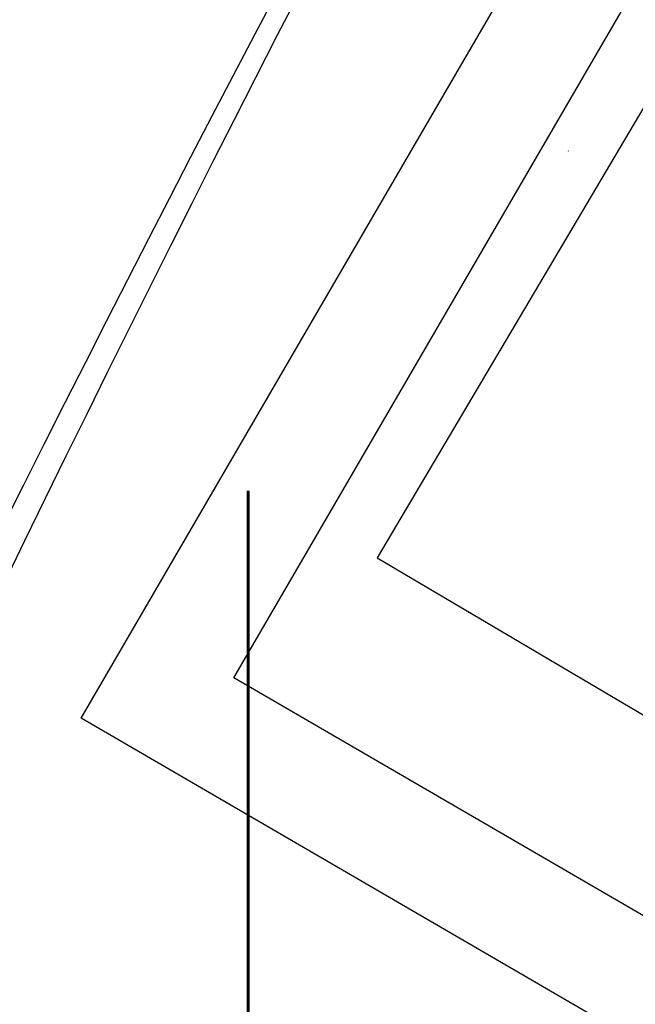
# Model space of a CAD drawing. Header units: millimetres. Extents: x -11575 to 52845, y -36266 to 23021.
# Tile 44 of 184: x 14296 to 14461, y 13568 to 13833. Entities that reach past the tile are written whole.
import ezdxf
from ezdxf.enums import TextEntityAlignment as Align

# ---------------------------------------------------------------- set-up
doc = ezdxf.new("R2010")
doc.units = ezdxf.units.MM
doc.header["$MEASUREMENT"] = 0
doc.layers.get('0').update_dxf_attribs({"lineweight": 5})
doc.layers.add('ELEC-SO-LVL-TAG', color=7, linetype='Continuous')
doc.layers.add('GREY SCALE', color=9, linetype='Continuous', true_color=0x808080)
doc.layers.add('GREYSCALE', color=9, linetype='Continuous', lineweight=0, true_color=0x808080)
doc.layers.add('M-MEP-ELLG-TEXT', color=7, linetype='Continuous', lineweight=20)
doc.styles.add('ROMANS-100', font='romans.shx')

# ---------------------------------------------------------------- blocks, each defined once
blk = doc.blocks.new('FLOOR PLAN')
at = {"layer": 'GREYSCALE', "color": 0, "lineweight": -2}
for p, q in [((14413.1, 13818.31), (14916.9, 14684.67)), ((14353.42, 13655.88), (14927.78, 14643.56)), ((14621.68, 14076.42, -57105.36), (14392, 13688.18, -57105.36)), ((14312.32, 13645), (14413.1, 13818.31)), ((14443.42, 13797.65, -52640.41), (14443.48, 13797.62, -52640.41)), ((14443.42, 13797.65, -52640.41), (14443.48, 13797.62, -52640.41)), ((14392, 13688.18, -57105.36), (14935.54, 13366.63, -57105.36)), ((14942.57, 13313.28), (14353.42, 13655.88)), ((14953.45, 13272.17), (14312.32, 13645))]:
    blk.add_line(p, q, dxfattribs=at)
for radius, start, end in [(7752.88, 141.708854, 166.516628), (7602.52, 141.773276, 166.244763)]:
    blk.add_arc((21130.68, 10361.07), radius, start, end, dxfattribs=at)
at = {"layer": 'GREYSCALE', "color": 0, "lineweight": -2, "ltscale": 0.25}
for centre, radius, start, end in [((21162.38, 10254.78), 7836.99, 141.329977, 165.793479), ((21207.44, 10240.08), 7731.89, 141.956801, 165.483737)]:
    blk.add_arc(centre, radius, start, end, dxfattribs=at)
blk = doc.blocks.new('ELEC-SO-LVL-EQP-TAG')
at = {"color": 0, "style": 'ROMANS-100'}
for tag, p in [('SO-EQP', (-0.04, 197.46)), ('SO-LVL', (724.96, -2.54))]:
    blk.add_attdef(tag, text='', height=100, dxfattribs=at).set_placement(p, align=Align.MIDDLE_LEFT)

msp = doc.modelspace()

# ---------------------------------------------------------------- block references
at = {"layer": 'GREY SCALE'}
msp.add_blockref('FLOOR PLAN', (0, 0), dxfattribs=at)
at = {"layer": 'M-MEP-ELLG-TEXT'}
ref = msp.add_blockref('ELEC-SO-LVL-EQP-TAG', (14331.56, 13334.99), dxfattribs=dict(at, xscale=1.5, yscale=1.5, zscale=1.5))
ref.add_attrib('SO-EQP', 'LPDB/B7 (MK-03)', dxfattribs={"layer": 'ELEC-SO-LVL-TAG', "height": 150, "style": 'ROMANS-100'}).set_placement((14331.5, 13631.18), align=Align.MIDDLE_LEFT)

doc.saveas('drawing.dxf')
